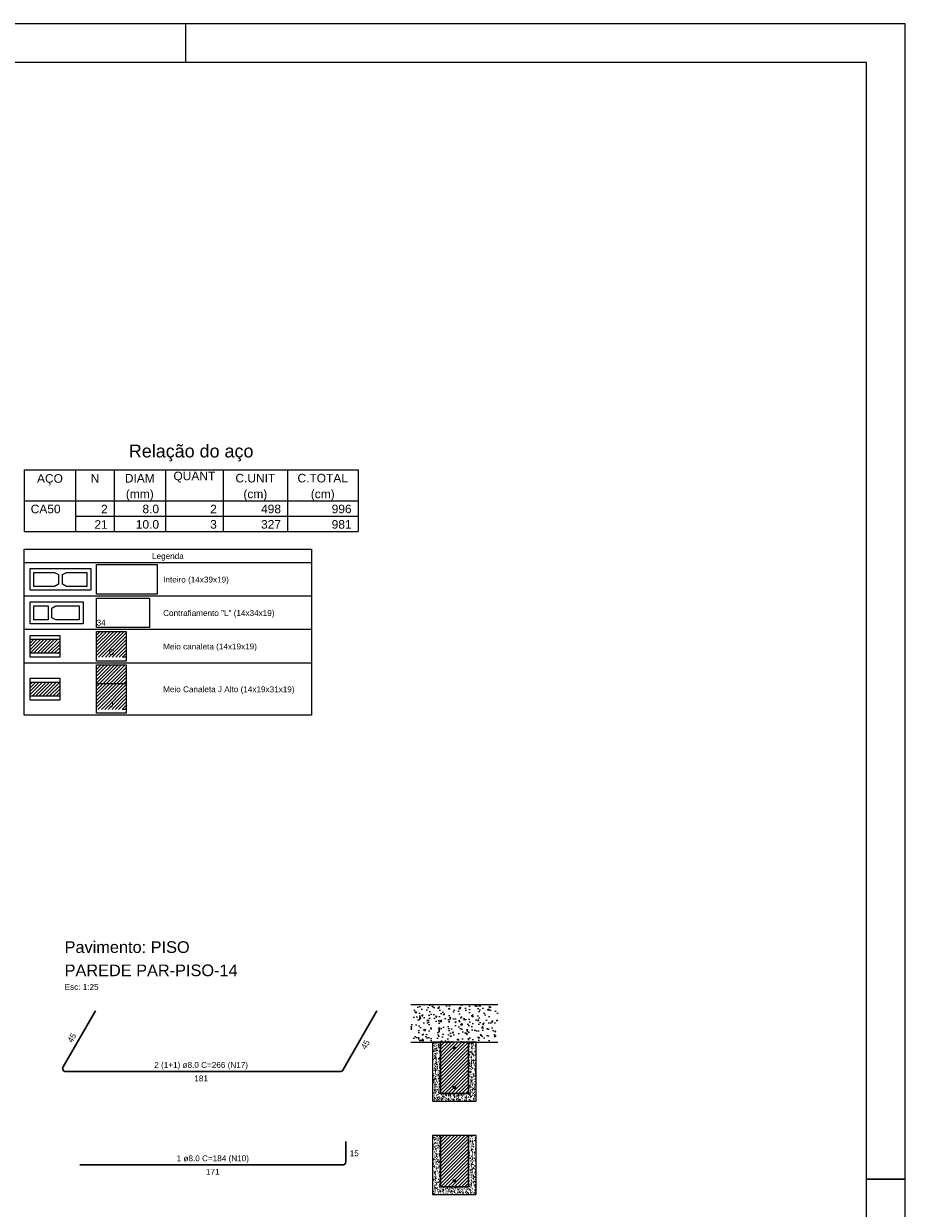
# Model space of a CAD drawing. Header units: millimetres. Extents: x 337 to 624, y -381 to -65.
# Tile 46 of 138: x 399 to 422, y -224 to -194. Entities that reach past the tile are written whole.
import ezdxf

# ---------------------------------------------------------------- set-up
doc = ezdxf.new("R2010")
doc.units = ezdxf.units.MM
doc.header["$MEASUREMENT"] = 0
doc.linetypes.add('Dashed', pattern=[0.75, 0.5, -0.25])
doc.linetypes.add('DOT', pattern=[6.35, 0, -6.35])
for name, color, linetype, lineweight in [('Armadura', 7, 'Continuous', 30), ('Armaduras em corte', 14, 'Continuous', 0), ('Descrição da armadura', 7, 'Continuous', 5), ('DI-Tabelas', 7, 'Continuous', 25), ('PA-Graute', 8, 'Continuous', 0), ('PA-Lajes', 7, 'Continuous', 13), ('PE-Contrafiamento L', 1, 'Continuous', 13), ('PE-Inteiro', 7, 'Continuous', 5), ('PE-Meio canaleta', 5, 'Continuous', 5), ('PE-Meio canaleta J alto', 5, 'Continuous', 5), ('PE-Paredes', 1, 'Continuous', 5), ('PRANCHA 01', 7, 'Continuous', 20), ('Relação do aço', 7, 'Continuous', 0), ('Textos armaduras', 7, 'Continuous', 5)]:
    doc.layers.add(name, color=color, linetype=linetype, lineweight=lineweight)
doc.styles.add('Arial', font='arial.ttf')
pattern_1 = [(45, (414.441263, -343.950285), (-0.044194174, 0.044194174), [])]
pattern_2 = [(45, (426.02578, -333.74072), (-0.044194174, 0.044194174), [])]
pattern_3 = [(50, (426.02578, -333.74072), (0.14345204, -0.01255043), [0.015, -0.165]), (355, (426.02578, -333.74072), (-0.02775027, 0.15043843), [0.012, -0.132]), (100.4514, (426.03773, -333.74177), (0.11570188, 0.13788791), [0.01274804, -0.14022842]), (46.1842, (426.02578, -333.70072), (0.2134482, -0.0331038), [0.0225, -0.2475]), (96.6356, (426.04357, -333.70348), (0.18693254, 0.19482357), [0.01912206, -0.2103426]), (351.1842, (426.02578, -333.70072), (0.1869324, 0.1948237), [0.018, -0.198]), (21, (426.04578, -333.71072), (0.11938141, -0.08052378), [0.015, -0.165]), (326, (426.04578, -333.71072), (0.04866307, 0.14503), [0.012, -0.132]), (71.4514, (426.05573, -333.71743), (0.16804453, 0.0645061), [0.01274804, -0.14022842]), (37.5, (426.02578, -333.74072), (0.00243197, 0.06657877), [0, -0.1304, 0, -0.134, 0, -0.1325]), (7.5, (426.02578, -333.74072), (0.052613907, 0.078882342), [0, -0.0764, 0, -0.1274, 0, -0.0505]), (327.5, (425.98118, -333.74072), (0.106764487, -0.004510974), [0, -0.05, 0, -0.156, 0, -0.207]), (317.5, (425.96118, -333.74072), (0.116637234, 0.020021), [0, -0.065, 0, -0.1036, 0, -0.147])]

msp = doc.modelspace()

# ---------------------------------------------------------------- hatches: boundary and pattern name
at = {"layer": 'Armaduras em corte', "linetype": 'Continuous'}
for points in [[(409.9708, -219.8593), (409.9707, -219.8565), (409.9703, -219.8538), (409.9697, -219.851), (409.9689, -219.8484), (409.9678, -219.8458), (409.9665, -219.8433), (409.965, -219.841), (409.9633, -219.8387), (409.9614, -219.8367), (409.9594, -219.8348), (409.9572, -219.8331), (409.9548, -219.8316), (409.9523, -219.8303), (409.9498, -219.8292), (409.9471, -219.8284), (409.9444, -219.8278), (409.9416, -219.8274), (409.9388, -219.8273), (409.936, -219.8274), (409.9332, -219.8278), (409.9305, -219.8284), (409.9279, -219.8292), (409.9253, -219.8303), (409.9228, -219.8316), (409.9205, -219.8331), (409.9182, -219.8348), (409.9162, -219.8367), (409.9143, -219.8387), (409.9126, -219.841), (409.9111, -219.8433), (409.9098, -219.8458), (409.9087, -219.8484), (409.9079, -219.851), (409.9073, -219.8538), (409.9069, -219.8565), (409.9068, -219.8593), (409.9069, -219.8621), (409.9073, -219.8649), (409.9079, -219.8676), (409.9087, -219.8703), (409.9098, -219.8728), (409.9111, -219.8753), (409.9126, -219.8777), (409.9143, -219.8799), (409.9162, -219.8819), (409.9182, -219.8838), (409.9205, -219.8855), (409.9228, -219.887), (409.9253, -219.8883), (409.9279, -219.8894), (409.9305, -219.8902), (409.9332, -219.8908), (409.936, -219.8912), (409.9388, -219.8913), (409.9416, -219.8912), (409.9444, -219.8908), (409.9471, -219.8902), (409.9498, -219.8894), (409.9523, -219.8883), (409.9548, -219.887), (409.9572, -219.8855), (409.9594, -219.8838), (409.9614, -219.8819), (409.9633, -219.8799), (409.965, -219.8777), (409.9665, -219.8753), (409.9678, -219.8728), (409.9689, -219.8703), (409.9697, -219.8676), (409.9703, -219.8649), (409.9707, -219.8621)], [(409.9708, -220.8753), (409.9707, -220.8725), (409.9703, -220.8698), (409.9697, -220.867), (409.9689, -220.8644), (409.9678, -220.8618), (409.9665, -220.8593), (409.965, -220.857), (409.9633, -220.8547), (409.9614, -220.8527), (409.9594, -220.8508), (409.9572, -220.8491), (409.9548, -220.8476), (409.9523, -220.8463), (409.9498, -220.8452), (409.9471, -220.8444), (409.9444, -220.8438), (409.9416, -220.8434), (409.9388, -220.8433), (409.936, -220.8434), (409.9332, -220.8438), (409.9305, -220.8444), (409.9279, -220.8452), (409.9253, -220.8463), (409.9228, -220.8476), (409.9205, -220.8491), (409.9182, -220.8508), (409.9162, -220.8527), (409.9143, -220.8547), (409.9126, -220.857), (409.9111, -220.8593), (409.9098, -220.8618), (409.9087, -220.8644), (409.9079, -220.867), (409.9073, -220.8698), (409.9069, -220.8725), (409.9068, -220.8753), (409.9069, -220.8781), (409.9073, -220.8809), (409.9079, -220.8836), (409.9087, -220.8863), (409.9098, -220.8888), (409.9111, -220.8913), (409.9126, -220.8937), (409.9143, -220.8959), (409.9162, -220.8979), (409.9182, -220.8998), (409.9205, -220.9015), (409.9228, -220.903), (409.9253, -220.9043), (409.9279, -220.9054), (409.9305, -220.9062), (409.9332, -220.9068), (409.936, -220.9072), (409.9388, -220.9073), (409.9416, -220.9072), (409.9444, -220.9068), (409.9471, -220.9062), (409.9498, -220.9054), (409.9523, -220.9043), (409.9548, -220.903), (409.9572, -220.9015), (409.9594, -220.8998), (409.9614, -220.8979), (409.9633, -220.8959), (409.965, -220.8937), (409.9665, -220.8913), (409.9678, -220.8888), (409.9689, -220.8863), (409.9697, -220.8836), (409.9703, -220.8809), (409.9707, -220.8781)], [(409.9708, -223.2753), (409.9707, -223.2725), (409.9703, -223.2698), (409.9697, -223.267), (409.9689, -223.2644), (409.9678, -223.2618), (409.9665, -223.2593), (409.965, -223.257), (409.9633, -223.2547), (409.9614, -223.2527), (409.9594, -223.2508), (409.9572, -223.2491), (409.9548, -223.2476), (409.9523, -223.2463), (409.9498, -223.2452), (409.9471, -223.2444), (409.9444, -223.2438), (409.9416, -223.2434), (409.9388, -223.2433), (409.936, -223.2434), (409.9332, -223.2438), (409.9305, -223.2444), (409.9279, -223.2452), (409.9253, -223.2463), (409.9228, -223.2476), (409.9205, -223.2491), (409.9182, -223.2508), (409.9162, -223.2527), (409.9143, -223.2547), (409.9126, -223.257), (409.9111, -223.2593), (409.9098, -223.2618), (409.9087, -223.2644), (409.9079, -223.267), (409.9073, -223.2698), (409.9069, -223.2725), (409.9068, -223.2753), (409.9069, -223.2781), (409.9073, -223.2809), (409.9079, -223.2836), (409.9087, -223.2863), (409.9098, -223.2888), (409.9111, -223.2913), (409.9126, -223.2937), (409.9143, -223.2959), (409.9162, -223.2979), (409.9182, -223.2998), (409.9205, -223.3015), (409.9228, -223.303), (409.9253, -223.3043), (409.9279, -223.3054), (409.9305, -223.3062), (409.9332, -223.3068), (409.936, -223.3072), (409.9388, -223.3073), (409.9416, -223.3072), (409.9444, -223.3068), (409.9471, -223.3062), (409.9498, -223.3054), (409.9523, -223.3043), (409.9548, -223.303), (409.9572, -223.3015), (409.9594, -223.2998), (409.9614, -223.2979), (409.9633, -223.2959), (409.965, -223.2937), (409.9665, -223.2913), (409.9678, -223.2888), (409.9689, -223.2863), (409.9697, -223.2836), (409.9703, -223.2809), (409.9707, -223.2781)]]:
    msp.add_hatch(color=14, dxfattribs=at).paths.add_polyline_path(points)
at = {"layer": 'PA-Graute', "linetype": 'Continuous'}
h = msp.add_hatch(dxfattribs=at)
h.set_pattern_fill('ANSI31', color=8, scale=0.5, style=0)
h.set_pattern_definition(pattern_1)
h.paths.add_polyline_path([(400.7417, -209.1565), (401.5017, -209.1565), (401.5017, -209.8165), (400.7417, -209.8165)])
h = msp.add_hatch(dxfattribs=at)
h.set_pattern_fill('ANSI31', color=8, scale=0.5, style=0)
h.set_pattern_definition(pattern_1)
h.paths.add_polyline_path([(399.0317, -209.3565), (399.7917, -209.3565), (399.7917, -209.7165), (399.0317, -209.7165)])
h = msp.add_hatch(dxfattribs=at)
h.set_pattern_fill('ANSI31', color=8, scale=0.5, style=0)
h.set_pattern_definition(pattern_1)
h.paths.add_polyline_path([(400.7417, -210.0165), (401.5017, -210.0165), (401.5017, -211.1565), (400.7417, -211.1565)])
h = msp.add_hatch(dxfattribs=at)
h.set_pattern_fill('ANSI31', color=8, scale=0.5, style=0)
h.set_pattern_definition(pattern_1)
h.paths.add_polyline_path([(399.0317, -210.4565), (399.7917, -210.4565), (399.7917, -210.8165), (399.0317, -210.8165)])
h = msp.add_hatch(dxfattribs=at)
h.set_pattern_fill('ANSI31', color=8, scale=0.5, style=0)
h.set_pattern_definition(pattern_2)
h.paths.add_polyline_path([(409.5788, -221.0273), (410.2988, -221.0273), (410.2988, -219.7073), (409.5788, -219.7073)])
h = msp.add_hatch(dxfattribs=at)
h.set_pattern_fill('ANSI31', color=8, scale=0.5, style=0)
h.set_pattern_definition(pattern_2)
h.paths.add_polyline_path([(409.5788, -223.4273), (410.2988, -223.4273), (410.2988, -222.1073), (409.5788, -222.1073)])
at = {"layer": 'PA-Lajes', "linetype": 'Continuous'}
h = msp.add_hatch(dxfattribs=at)
h.set_pattern_fill('AR-CONC', scale=0.05, style=0)
h.set_pattern_definition([(50, (426.02578, -333.74072), (0.3586301, -0.0313761), [0.0375, -0.4125]), (355, (426.02578, -333.74072), (-0.0693757, 0.3760961), [0.03, -0.33]), (100.4514, (426.05567, -333.74333), (0.2892547, 0.3447198), [0.0318701, -0.350571]), (46.1842, (426.0258, -333.6407), (0.5336205, -0.0827595), [0.05625, -0.61875]), (96.6356, (426.07025, -333.6476), (0.4673314, 0.487059), [0.0478051, -0.5258565]), (351.1842, (426.0258, -333.6407), (0.467331, 0.4870593), [0.045, -0.495]), (21, (426.07578, -333.66572), (0.2984535, -0.20130945), [0.0375, -0.4125]), (326, (426.07578, -333.66572), (0.1216577, 0.362575), [0.03, -0.33]), (71.4514, (426.10065, -333.6825), (0.4201113, 0.1612652), [0.0318701, -0.350571]), (37.5, (426.02578, -333.74072), (0.00607993, 0.16644693), [0, -0.326, 0, -0.335, 0, -0.33125]), (7.5, (426.02578, -333.74072), (0.13153477, 0.19720586), [0, -0.191, 0, -0.3185, 0, -0.12625]), (327.5, (425.91428, -333.74072), (0.26691122, -0.01127744), [0, -0.125, 0, -0.39, 0, -0.5175]), (317.5, (425.86428, -333.74072), (0.2915931, 0.0500525), [0, -0.1625, 0, -0.259, 0, -0.3675])])
h.paths.add_polyline_path([(408.8188, -219.7073), (411.0588, -219.7073), (411.0588, -218.7473), (408.8188, -218.7473)])
at = {"layer": 'PE-Meio canaleta', "linetype": 'Continuous'}
h = msp.add_hatch(dxfattribs=at)
h.set_pattern_fill('AR-CONC', color=5, scale=0.02, style=0)
h.set_pattern_definition(pattern_3)
h.paths.add_polyline_path([(409.3788, -221.2273), (410.4988, -221.2273), (410.4988, -219.7073), (410.2988, -219.7073), (410.2988, -221.0273), (409.5788, -221.0273), (409.5788, -219.7073), (409.3788, -219.7073)])
h = msp.add_hatch(dxfattribs=at)
h.set_pattern_fill('AR-CONC', color=5, scale=0.02, style=0)
h.set_pattern_definition(pattern_3)
h.paths.add_polyline_path([(409.3788, -223.6273), (410.4988, -223.6273), (410.4988, -222.1073), (410.2988, -222.1073), (410.2988, -223.4273), (409.5788, -223.4273), (409.5788, -222.1073), (409.3788, -222.1073)])

# ---------------------------------------------------------------- linework, layer by layer
at = {"layer": 'Armadura'}
for p, q in [((400.7088, -218.9085), (399.8781, -220.3473)), ((407.0719, -220.4273), (407.9488, -218.9085)), ((399.9474, -220.4673), (407.0026, -220.4673)), ((407.1488, -222.7873), (407.1488, -222.2673)), ((400.3088, -222.8673), (407.0688, -222.8673))]:
    msp.add_line(p, q, dxfattribs=at)
for centre, start, end in [((399.9474, -220.3873), 150, 270), ((407.0026, -220.3873), 270, 330), ((407.0688, -222.7873), 270, 0)]:
    msp.add_arc(centre, 0.08, start, end, dxfattribs=at)
at = {"layer": 'Armaduras em corte'}
for centre in [(409.9388, -219.8593), (409.9388, -220.8753), (409.9388, -223.2753)]:
    msp.add_circle(centre, 0.032, dxfattribs=at)
at = {"layer": 'DI-Tabelas'}
for p, q in [((398.8817, -207.3865), (398.8817, -207.0375)), ((398.8817, -207.0375), (406.2668, -207.0375)), ((406.2668, -207.0375), (406.2668, -207.3865)), ((406.2668, -207.3865), (398.8817, -207.3865)), ((398.8817, -208.2465), (398.8817, -207.3865)), ((406.2668, -207.3865), (406.2668, -208.2465)), ((400.5917, -208.2465), (398.8817, -208.2465)), ((398.8817, -209.1065), (398.8817, -208.2465)), ((402.3017, -208.2465), (400.5917, -208.2465)), ((406.2668, -208.2465), (402.3017, -208.2465)), ((406.2668, -208.2465), (406.2668, -209.1065)), ((400.5917, -209.1065), (398.8817, -209.1065)), ((398.8817, -209.9665), (398.8817, -209.1065)), ((402.3017, -209.1065), (400.5917, -209.1065)), ((406.2668, -209.1065), (402.3017, -209.1065)), ((406.2668, -209.1065), (406.2668, -209.9665)), ((400.5917, -209.9665), (398.8817, -209.9665)), ((398.8817, -211.3065), (398.8817, -209.9665)), ((402.3017, -209.9665), (400.5917, -209.9665)), ((406.2668, -209.9665), (402.3017, -209.9665)), ((406.2668, -209.9665), (406.2668, -211.3065)), ((400.5917, -211.3065), (398.8817, -211.3065)), ((402.3017, -211.3065), (400.5917, -211.3065)), ((406.2668, -211.3065), (402.3017, -211.3065))]:
    msp.add_line(p, q, dxfattribs=at)
at = {"layer": 'PA-Lajes'}
for p, q in [((408.8188, -218.7473), (411.0588, -218.7473)), ((408.8188, -219.7073), (409.3788, -219.7073)), ((410.4988, -219.7073), (411.0588, -219.7073))]:
    msp.add_line(p, q, dxfattribs=at)
at = {"layer": 'PA-Lajes', "linetype": 'Dashed'}
msp.add_line((409.3788, -219.7073), (410.4988, -219.7073), dxfattribs=at)
at = {"layer": 'PE-Contrafiamento L', "linetype": 'Continuous'}
for p, q in [((399.0317, -208.3965), (400.3917, -208.3965)), ((399.0317, -208.9565), (399.0317, -208.3965)), ((400.3917, -208.3965), (400.3917, -208.9565)), ((400.7417, -208.2965), (402.1017, -208.2965)), ((400.7417, -209.0565), (400.7417, -208.2965)), ((402.1017, -208.2965), (402.1017, -209.0565)), ((400.3917, -208.9565), (399.0317, -208.9565)), ((402.1017, -209.0565), (400.7417, -209.0565))]:
    msp.add_line(p, q, dxfattribs=at)
at = {"layer": 'PE-Contrafiamento L', "linetype": 'Continuous', "lineweight": 5}
for p, q in [((399.1317, -208.4965), (399.4917, -208.4965)), ((399.1317, -208.8565), (399.1317, -208.4965)), ((399.4917, -208.4965), (399.4917, -208.8565)), ((399.5917, -208.5525), (399.6957, -208.4965)), ((399.5917, -208.8005), (399.5917, -208.5525)), ((399.6957, -208.4965), (400.2917, -208.4965)), ((400.2917, -208.4965), (400.2917, -208.8565)), ((399.4917, -208.8565), (399.1317, -208.8565)), ((399.6957, -208.8565), (399.5917, -208.8005)), ((400.2917, -208.8565), (399.6957, -208.8565))]:
    msp.add_line(p, q, dxfattribs=at)
at = {"layer": 'PE-Inteiro', "linetype": 'Continuous'}
for p, q in [((399.0317, -207.5365), (400.5917, -207.5365)), ((399.0317, -208.0965), (399.0317, -207.5365)), ((400.5917, -207.5365), (400.5917, -208.0965)), ((400.7417, -207.4365), (402.3017, -207.4365)), ((400.7417, -208.1965), (400.7417, -207.4365)), ((402.3017, -207.4365), (402.3017, -208.1965)), ((400.5917, -208.0965), (399.0317, -208.0965)), ((402.3017, -208.1965), (400.7417, -208.1965))]:
    msp.add_line(p, q, dxfattribs=at)
at = {"layer": 'PE-Inteiro', "linetype": 'Continuous', "lineweight": 5}
for p, q in [((399.1317, -207.6365), (399.6577, -207.6365)), ((399.1317, -207.9965), (399.1317, -207.6365)), ((399.6577, -207.6365), (399.7617, -207.6925)), ((399.8617, -207.6925), (399.9657, -207.6365)), ((399.9657, -207.6365), (400.4917, -207.6365)), ((400.4917, -207.6365), (400.4917, -207.9965)), ((399.7617, -207.9405), (399.6577, -207.9965)), ((399.7617, -207.6925), (399.7617, -207.9405)), ((399.8617, -207.9405), (399.8617, -207.6925)), ((399.9657, -207.9965), (399.8617, -207.9405)), ((399.6577, -207.9965), (399.1317, -207.9965)), ((400.4917, -207.9965), (399.9657, -207.9965))]:
    msp.add_line(p, q, dxfattribs=at)
at = {"layer": 'PE-Meio canaleta', "linetype": 'Continuous'}
for p, q in [((400.7417, -209.1565), (401.5017, -209.1565)), ((400.7417, -209.9165), (400.7417, -209.1565)), ((401.5017, -209.1565), (401.5017, -209.9165)), ((399.0317, -209.2565), (399.7917, -209.2565)), ((399.0317, -209.8165), (399.0317, -209.2565)), ((399.7917, -209.2565), (399.7917, -209.8165)), ((399.7917, -209.8165), (399.0317, -209.8165)), ((401.5017, -209.9165), (400.7417, -209.9165)), ((409.5788, -219.7073), (409.3788, -219.7073)), ((409.3788, -219.7073), (409.3788, -221.2273)), ((409.5788, -221.0273), (409.5788, -219.7073)), ((410.4988, -219.7073), (410.2988, -219.7073)), ((410.2988, -219.7073), (410.2988, -221.0273)), ((410.4988, -221.2273), (410.4988, -219.7073)), ((410.2988, -221.0273), (409.5788, -221.0273)), ((409.3788, -221.2273), (410.4988, -221.2273)), ((409.5788, -222.1073), (409.3788, -222.1073)), ((409.3788, -222.1073), (409.3788, -223.6273)), ((409.5788, -223.4273), (409.5788, -222.1073)), ((410.4988, -222.1073), (410.2988, -222.1073)), ((410.2988, -222.1073), (410.2988, -223.4273)), ((410.4988, -223.6273), (410.4988, -222.1073)), ((410.2988, -223.4273), (409.5788, -223.4273)), ((409.3788, -223.6273), (410.4988, -223.6273))]:
    msp.add_line(p, q, dxfattribs=at)
at = {"layer": 'PE-Meio canaleta', "color": 5, "linetype": 'DOT', "lineweight": 5}
for p, q in [((400.7417, -209.1565), (401.5017, -209.1565)), ((400.7417, -209.8165), (400.7417, -209.1565)), ((401.5017, -209.1565), (401.5017, -209.8165)), ((401.5017, -209.8165), (400.7417, -209.8165))]:
    msp.add_line(p, q, dxfattribs=at)
at = {"layer": 'PE-Meio canaleta', "linetype": 'Continuous', "lineweight": 5}
for p, q in [((399.0317, -209.3565), (399.7917, -209.3565)), ((399.0317, -209.7165), (399.0317, -209.3565)), ((399.7917, -209.3565), (399.7917, -209.7165)), ((399.7917, -209.7165), (399.0317, -209.7165)), ((410.2988, -219.7073), (409.5788, -219.7073)), ((409.5788, -219.7073), (409.5788, -221.0273)), ((410.2988, -221.0273), (410.2988, -219.7073)), ((409.5788, -221.0273), (410.2988, -221.0273)), ((410.2988, -222.1073), (409.5788, -222.1073)), ((409.5788, -222.1073), (409.5788, -223.4273)), ((410.2988, -223.4273), (410.2988, -222.1073)), ((409.5788, -223.4273), (410.2988, -223.4273))]:
    msp.add_line(p, q, dxfattribs=at)
at = {"layer": 'PE-Meio canaleta'}
for points in [[(409.3788, -221.2273), (410.4988, -221.2273), (410.4988, -219.7073), (410.2988, -219.7073), (410.2988, -221.0273), (409.5788, -221.0273), (409.5788, -219.7073), (409.3788, -219.7073)], [(409.3788, -223.6273), (410.4988, -223.6273), (410.4988, -222.1073), (410.2988, -222.1073), (410.2988, -223.4273), (409.5788, -223.4273), (409.5788, -222.1073), (409.3788, -222.1073)]]:
    msp.add_lwpolyline(points, close=True, dxfattribs=at)
at = {"layer": 'PE-Meio canaleta J alto', "linetype": 'Continuous'}
for p, q in [((400.7417, -210.0165), (401.5017, -210.0165)), ((400.7417, -211.2565), (400.7417, -210.0165)), ((401.5017, -210.0165), (401.5017, -211.2565)), ((399.0317, -210.3565), (399.7917, -210.3565)), ((399.0317, -210.9165), (399.0317, -210.3565)), ((399.7917, -210.3565), (399.7917, -210.9165)), ((399.7917, -210.9165), (399.0317, -210.9165)), ((401.5017, -211.2565), (400.7417, -211.2565))]:
    msp.add_line(p, q, dxfattribs=at)
at = {"layer": 'PE-Meio canaleta J alto', "color": 5, "linetype": 'DOT', "lineweight": 5}
for p, q in [((400.7417, -210.0165), (401.5017, -210.0165)), ((400.7417, -211.1565), (400.7417, -210.0165)), ((401.5017, -210.0165), (401.5017, -211.1565)), ((401.5017, -211.1565), (400.7417, -211.1565))]:
    msp.add_line(p, q, dxfattribs=at)
at = {"layer": 'PE-Meio canaleta J alto', "linetype": 'Continuous', "lineweight": 5}
for p, q in [((399.0317, -210.4565), (399.7917, -210.4565)), ((399.0317, -210.8165), (399.0317, -210.4565)), ((399.7917, -210.4565), (399.7917, -210.8165)), ((401.5017, -210.4965), (400.7417, -210.4965)), ((399.7917, -210.8165), (399.0317, -210.8165))]:
    msp.add_line(p, q, dxfattribs=at)
at = {"layer": 'PRANCHA 01'}
msp.add_line((420.5312, -223.2324), (421.5312, -223.2324), dxfattribs=at)
msp.add_line((420.5312, -223.2324), (421.5312, -223.2324), dxfattribs=at)
for points in [[(337.4312, -252.9324), (421.5312, -252.9324), (421.5312, -193.5324), (337.4312, -193.5324), (337.4312, -252.9324)], [(403.0312, -194.5324), (403.0312, -193.5324)], [(421.5312, -223.2324), (420.5312, -223.2324)], [(421.5312, -223.2324), (420.5312, -223.2324)]]:
    msp.add_lwpolyline(points, dxfattribs=at)
msp.add_lwpolyline([(339.9312, -251.9324), (420.5312, -251.9324), (420.5312, -194.5324), (339.9312, -194.5324)], close=True, dxfattribs=at)
at = {"layer": 'Relação do aço'}
for p, q in [((398.8817, -205.0035), (407.4617, -205.0035)), ((398.8817, -205.0035), (398.8817, -205.7955)), ((400.2017, -205.0035), (400.2017, -205.7955)), ((401.1917, -205.0035), (401.1917, -205.7955)), ((402.5117, -205.0035), (402.5117, -205.7955)), ((403.9967, -205.0035), (403.9967, -205.7955)), ((405.6467, -205.0035), (405.6467, -205.7955)), ((407.4617, -205.0035), (407.4617, -205.7955)), ((398.8817, -205.7955), (407.4617, -205.7955)), ((398.8817, -205.7955), (407.4617, -205.7955)), ((398.8817, -205.7955), (398.8817, -206.5875)), ((400.2017, -205.7955), (400.2017, -206.5875)), ((401.1917, -205.7955), (401.1917, -206.5875)), ((402.5117, -205.7955), (402.5117, -206.5875)), ((403.9967, -205.7955), (403.9967, -206.5875)), ((405.6467, -205.7955), (405.6467, -206.5875)), ((407.4617, -205.7955), (407.4617, -206.5875)), ((400.2017, -206.1915), (407.4617, -206.1915)), ((398.8817, -206.5875), (407.4617, -206.5875))]:
    msp.add_line(p, q, dxfattribs=at)

# ---------------------------------------------------------------- texts
at = {"layer": 'Descrição da armadura', "char_height": 0.15, "attachment_point": 8, "line_spacing_factor": 0.9, "style": 'Arial'}
for s, insert, width in [('2 (1+1) ø8.0 C=266 (N17)', (403.4288, -220.4173), 4.820808), ('1 ø8.0 C=184 (N10)', (403.7288, -222.8173), 3.714787)]:
    msp.add_mtext(s, dxfattribs=dict(at, insert=insert, width=width))
at = {"layer": 'DI-Tabelas', "char_height": 0.15, "line_spacing_factor": 0.6, "style": 'Arial'}
for s, insert, width, attachment_point in [('Legenda', (402.5742, -207.3365), 1.631021, 8), ('Inteiro (14x39x19)', (402.4517, -207.941), 3.377058, 7), ('Contrafiamento "L" (14x34x19)', (402.4517, -208.801), 5.724466, 7), ('Meio canaleta (14x19x19)', (402.4517, -209.661), 4.821494, 7), ('Meio Canaleta J Alto (14x19x31x19)', (402.4517, -210.761), 6.754802, 7)]:
    msp.add_mtext(s, dxfattribs=dict(at, insert=insert, width=width, attachment_point=attachment_point))
at = {"layer": 'PE-Contrafiamento L', "insert": (400.7421, -209.007), "char_height": 0.15, "width": 0.466006, "attachment_point": 7, "line_spacing_factor": 0.6, "style": 'Arial'}
msp.add_mtext('34', dxfattribs=at)
at = {"layer": 'PE-Meio canaleta', "insert": (401.1217, -209.767), "char_height": 0.15, "width": 0.302744, "attachment_point": 8, "line_spacing_factor": 0.6, "style": 'Arial'}
msp.add_mtext('C', dxfattribs=at)
at = {"layer": 'PE-Meio canaleta J alto', "insert": (401.1217, -211.107), "char_height": 0.15, "width": 0.20968, "attachment_point": 8, "line_spacing_factor": 0.6, "style": 'Arial'}
msp.add_mtext('J', dxfattribs=at)
at = {"layer": 'PE-Paredes', "attachment_point": 7, "line_spacing_factor": 0.9, "style": 'Arial'}
for s, insert, char_height, width in [('Pavimento: PISO', (399.9188, -217.4215), 0.3, 6.468963), ('PAREDE PAR-PISO-14', (399.9188, -218.0195), 0.3, 8.938476), ('Esc: 1:25', (399.9188, -218.369), 0.15, 1.78718)]:
    msp.add_mtext(s, dxfattribs=dict(at, insert=insert, char_height=char_height, width=width))
at = {"layer": 'Relação do aço', "line_spacing_factor": 0.9, "style": 'Arial'}
for s, insert, char_height, width, attachment_point in [('Relação do aço', (403.1717, -204.7835), 0.33, 6.406326, 8), ('AÇO', (399.5417, -205.3995), 0.22, 1.332409, 8), ('N', (400.6967, -205.3269), 0.22, 0.444024, 8), ('DIAM', (401.8517, -205.3269), 0.22, 1.536982, 8), ('QUANT', (403.2542, -205.3269), 0.22, 2.152043, 8), ('C.UNIT', (404.8217, -205.3269), 0.22, 2.049085, 8), ('C.TOTAL', (406.5542, -205.3269), 0.22, 2.596067, 8), ('(mm)', (401.8517, -205.7955), 0.22, 1.433354, 8), ('(cm)', (404.8217, -205.7955), 0.22, 1.22878, 8), ('(cm)', (406.5542, -205.7955), 0.22, 1.22878, 8), ('CA50', (399.0467, -206.1189), 0.22, 1.537652, 7), ('2', (401.0267, -206.1189), 0.22, 0.341738, 9), ('8.0', (402.3467, -206.1189), 0.22, 0.854177, 9), ('2', (403.8317, -206.1189), 0.22, 0.341738, 9), ('498', (405.4817, -206.1189), 0.22, 1.025213, 9), ('996', (407.2967, -206.1189), 0.22, 1.025213, 9), ('21', (401.0267, -206.5149), 0.22, 0.683476, 9), ('10.0', (402.3467, -206.5149), 0.22, 1.195915, 9), ('3', (403.8317, -206.5149), 0.22, 0.341738, 9), ('327', (405.4817, -206.5149), 0.22, 1.025213, 9), ('981', (407.2967, -206.5149), 0.22, 1.025213, 9)]:
    msp.add_mtext(s, dxfattribs=dict(at, insert=insert, char_height=char_height, width=width, attachment_point=attachment_point))
at = {"layer": 'Textos armaduras', "char_height": 0.15, "width": 0.866006, "rotation": 60.00014, "line_spacing_factor": 0.9, "style": 'Arial'}
for insert, attachment_point in [((400.1722, -219.6379), 8), ((407.5854, -219.7379), 2)]:
    msp.add_mtext('45', dxfattribs=dict(at, insert=insert, attachment_point=attachment_point))
at = {"layer": 'Textos armaduras', "char_height": 0.15, "line_spacing_factor": 0.9, "style": 'Arial'}
for s, insert, width, attachment_point in [('181', (403.4288, -220.5673), 1.099009, 2), ('15', (407.2488, -222.4923), 0.866006, 1), ('171', (403.7288, -222.9673), 1.099009, 2)]:
    msp.add_mtext(s, dxfattribs=dict(at, insert=insert, width=width, attachment_point=attachment_point))

doc.saveas('drawing.dxf')
